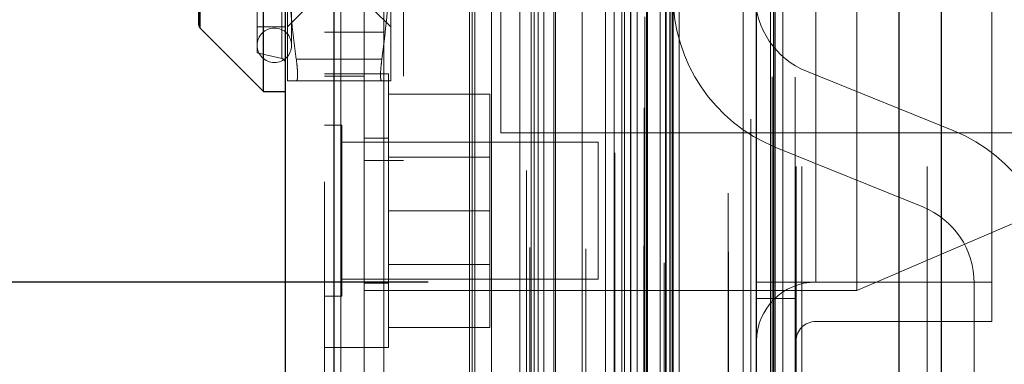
# Model space of a CAD drawing. Header units: inches. Extents: x 0.2 to 10.8, y 0.2 to 8.2.
# Tile 73 of 112: x 5.9717 to 6.1216, y 3.2396 to 3.2921. Entities that reach past the tile are written whole.
import ezdxf

# ---------------------------------------------------------------- set-up
doc = ezdxf.new("R2010")
doc.units = ezdxf.units.IN
doc.header["$MEASUREMENT"] = 0
doc.linetypes.add('HIDDEN', pattern=[0.07500000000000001, 0.05, -0.025])
doc.layers.add('DIMENSIONS', color=140, linetype='Continuous')
doc.styles.add('SLDTEXTSTYLE0', font='TXT', dxfattribs={"width": 0.7})
doc.dimstyles.new('SLDDIMSTYLE0', dxfattribs={"dimtxt": 0.0849609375, "dimasz": 0.13, "dimexe": 0, "dimexo": 0.0625, "dimgap": 0.021240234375, "dimtad": 0, "dimtih": 1, "dimtoh": 1, "dimlfac": 12, "dimrnd": 1e-09, "dimzin": 12, "dimdsep": 46, "dimtxsty": 'SLDTEXTSTYLE0', "dimsah": 1, "dimcen": 0.09, "dimadec": 0, "dimazin": 3, "dimtfac": 1, "dimtofl": 0, "dimtmove": 0, "dimatfit": 3, "dimfxl": 0, "dimfrac": 2, "dimtolj": 1, "dimtzin": 12, "dimarcsym": 0})
doc.dimstyles.new('SLDDIMSTYLE1', dxfattribs={"dimtxt": 0.0849609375, "dimasz": 0.13, "dimexe": 0, "dimexo": 0.0625, "dimgap": 0.021240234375, "dimtad": 0, "dimtih": 1, "dimtoh": 1, "dimlfac": 12, "dimrnd": 1e-09, "dimzin": 12, "dimdsep": 46, "dimtxsty": 'SLDTEXTSTYLE0', "dimsah": 1, "dimcen": 0.09, "dimadec": 0, "dimazin": 3, "dimtfac": 1, "dimtmove": 0, "dimatfit": 0, "dimfxl": 0, "dimfrac": 2, "dimtolj": 1, "dimtzin": 12, "dimarcsym": 0})

# ---------------------------------------------------------------- blocks, each defined once
blk = doc.blocks.new('_D_21')
at = {"layer": 'DIMENSIONS'}
for p, q in [((5.719720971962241, 3.367495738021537), (5.719720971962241, 3.617495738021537)), ((6.064457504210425, 3.367495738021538), (5.59472097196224, 3.367495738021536)), ((6.059827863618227, 3.163745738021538), (5.59472097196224, 3.163745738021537)), ((5.719720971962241, 2.947263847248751), (5.719720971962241, 3.163745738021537)), ((5.196745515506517, 2.947263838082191), (5.168215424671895, 2.947263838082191)), ((5.168215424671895, 2.947263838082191), (5.168215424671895, 2.812232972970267)), ((5.449214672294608, 2.947263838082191), (5.47774476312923, 2.947263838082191)), ((5.47774476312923, 2.947263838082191), (5.47774476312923, 2.812232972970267)), ((5.602406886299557, 2.947263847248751), (5.719720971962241, 2.947263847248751)), ((5.168215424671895, 2.812232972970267), (5.196745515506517, 2.812232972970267)), ((5.47774476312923, 2.812232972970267), (5.449214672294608, 2.812232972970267))]:
    blk.add_line(p, q, dxfattribs=at)
for points in [[(5.719720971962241, 3.367495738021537), (5.73972097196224, 3.497495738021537), (5.699720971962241, 3.497495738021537)], [(5.719720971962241, 3.163745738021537), (5.699720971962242, 3.033745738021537), (5.739720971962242, 3.033745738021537)]]:
    blk.add_solid(points, dxfattribs=at)
at = {"layer": 'DIMENSIONS', "char_height": 0.08333333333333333, "attachment_point": 1, "style": 'SLDTEXTSTYLE0'}
for s, insert in [('2.45', (5.196745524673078, 3.073706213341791)), ('62.1', (5.196745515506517, 2.919655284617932))]:
    blk.add_mtext(s, dxfattribs=dict(at, insert=insert))
blk = doc.blocks.new('_D_23')
at = {"layer": 'DIMENSIONS'}
for p, q in [((6.033874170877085, 5.023079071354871), (5.121119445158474, 5.023079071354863)), ((5.246119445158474, 5.023079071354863), (5.246119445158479, 4.394525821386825)), ((5.084545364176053, 4.264394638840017), (5.05601527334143, 4.264394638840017)), ((5.05601527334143, 4.264394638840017), (5.05601527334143, 4.129363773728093)), ((5.407693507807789, 4.264394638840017), (5.436223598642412, 4.264394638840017)), ((5.436223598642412, 4.264394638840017), (5.436223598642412, 4.129363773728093)), ((5.05601527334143, 4.129363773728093), (5.084545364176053, 4.129363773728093)), ((5.436223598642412, 4.129363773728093), (5.407693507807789, 4.129363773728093)), ((5.246119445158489, 3.252162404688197), (5.246119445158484, 3.975312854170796)), ((6.033874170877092, 3.252162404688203), (5.121119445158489, 3.252162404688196))]:
    blk.add_line(p, q, dxfattribs=at)
for points in [[(5.246119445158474, 5.023079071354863), (5.226119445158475, 4.893079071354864), (5.266119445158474, 4.893079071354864)], [(5.246119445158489, 3.252162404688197), (5.266119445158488, 3.382162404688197), (5.226119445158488, 3.382162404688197)]]:
    blk.add_solid(points, dxfattribs=at)
at = {"layer": 'DIMENSIONS', "char_height": 0.08333333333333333, "attachment_point": 1, "style": 'SLDTEXTSTYLE0'}
for s, insert in [('21.25', (5.084545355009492, 4.390837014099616)), ('539.8', (5.084545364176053, 4.236786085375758)), ('OPENING', (4.98408239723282, 4.082735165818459))]:
    blk.add_mtext(s, dxfattribs=dict(at, insert=insert))

msp = doc.modelspace()

# ---------------------------------------------------------------- linework, layer by layer
at = {"color": 7, "linetype": 'Continuous', "lineweight": 25}
for p, q in [((6.11195014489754, 5.115575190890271), (6.11195014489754, 3.169745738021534)), ((6.10558618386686, 3.169745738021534), (6.10558618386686, 5.114394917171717)), ((6.083874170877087, 3.169745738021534), (6.083874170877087, 5.105162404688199)), ((6.086510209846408, 3.169745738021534), (6.086510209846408, 5.105421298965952)), ((6.071071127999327, 3.19585015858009), (6.071071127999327, 5.079458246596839)), ((6.019550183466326, 3.204934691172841), (6.019550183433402, 5.070373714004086)), ((6.012113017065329, 5.067428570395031), (6.012113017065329, 3.207879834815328)), ((6.008832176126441, 3.281142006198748), (6.008832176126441, 3.373005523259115)), ((5.998989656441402, 3.291256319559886), (5.998989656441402, 3.362891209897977)), ((5.999181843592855, 3.290792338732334), (5.999181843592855, 3.363355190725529)), ((5.999181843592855, 3.290792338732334), (6.008832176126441, 3.281142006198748)), ((6.008832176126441, 3.281142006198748), (6.012113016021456, 3.281142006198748))]:
    msp.add_line(p, q, dxfattribs=at)
at = {"color": 7, "linetype": 'HIDDEN', "lineweight": 18}
for p, q in [((6.11195014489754, 5.115575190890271), (6.11195014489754, 3.169745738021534)), ((6.111950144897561, 3.169745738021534), (6.111950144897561, 5.115575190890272)), ((6.111950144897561, 3.169745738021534), (6.111950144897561, 5.115575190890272)), ((6.105586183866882, 3.169745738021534), (6.105586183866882, 5.114394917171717)), ((6.10982882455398, 3.169745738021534), (6.10982882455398, 5.114394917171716)), ((6.109828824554, 3.169745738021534), (6.109828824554, 5.114394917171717)), ((6.08651020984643, 3.169745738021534), (6.086510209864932, 5.105421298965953)), ((6.089874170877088, 3.169745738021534), (6.089874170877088, 5.105162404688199)), ((6.090752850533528, 3.169745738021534), (6.090752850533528, 5.105421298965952)), ((6.090752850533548, 3.169745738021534), (6.090752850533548, 5.105421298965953)), ((6.086255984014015, 3.183379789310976), (6.086255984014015, 5.091928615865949)), ((6.066845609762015, 3.192516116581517), (6.066845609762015, 5.082792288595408)), ((6.066845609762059, 3.192516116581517), (6.066845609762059, 5.082792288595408)), ((6.066761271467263, 5.078698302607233), (6.066761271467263, 3.19661010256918)), ((6.067270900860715, 3.196520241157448), (6.067270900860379, 5.07878816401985)), ((6.072113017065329, 3.19585015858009), (6.072113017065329, 5.079458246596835)), ((6.064707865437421, 3.197584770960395), (6.064707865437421, 5.07772363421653)), ((6.083000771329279, 5.076974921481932), (6.083000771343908, 3.198338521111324)), ((6.083000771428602, 5.076973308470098), (6.083000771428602, 3.198346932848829)), ((6.065700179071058, 3.198839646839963), (6.065700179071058, 5.076506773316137)), ((6.071146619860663, 3.20133449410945), (6.071146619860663, 5.073973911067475)), ((6.07117343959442, 3.201544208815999), (6.07117343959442, 5.073764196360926)), ((6.050033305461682, 3.202148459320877), (6.050033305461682, 5.073159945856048)), ((6.051464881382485, 3.203072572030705), (6.051464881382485, 5.072231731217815)), ((6.070695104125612, 3.202298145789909), (6.070695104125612, 5.073010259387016)), ((6.070695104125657, 3.202298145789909), (6.070695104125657, 5.073010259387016)), ((6.062310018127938, 5.07181914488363), (6.062310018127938, 3.203497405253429)), ((6.019550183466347, 5.070373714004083), (6.019550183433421, 3.204934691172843)), ((6.020592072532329, 3.204934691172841), (6.020592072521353, 5.070373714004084)), ((6.020592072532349, 5.070373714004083), (6.020592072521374, 3.204934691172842)), ((6.04885288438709, 5.06912670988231), (6.04885288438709, 3.206177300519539)), ((6.064676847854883, 3.205131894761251), (6.064676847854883, 5.070176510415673)), ((6.050617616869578, 3.207450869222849), (6.050617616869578, 5.067857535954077)), ((6.018113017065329, 5.067428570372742), (6.018113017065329, 3.207879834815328)), ((6.040600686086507, 3.208753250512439), (6.040600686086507, 5.066555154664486)), ((6.040167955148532, 3.209483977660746), (6.040167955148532, 5.065824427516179)), ((6.079564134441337, 5.065672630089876), (6.079564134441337, 3.209611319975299)), ((6.041001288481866, 3.217201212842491), (6.041001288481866, 5.058107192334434)), ((6.04100128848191, 3.217201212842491), (6.04100128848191, 5.058107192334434)), ((6.043533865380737, 3.217201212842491), (6.043533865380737, 5.058107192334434)), ((6.049356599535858, 5.057443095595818), (6.049356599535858, 3.217865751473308)), ((6.049568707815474, 3.217201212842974), (6.049568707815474, 5.058107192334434)), ((6.05301372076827, 3.217201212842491), (6.05301372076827, 5.058107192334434)), ((6.057885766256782, 5.057205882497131), (6.057885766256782, 3.218101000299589)), ((6.06218433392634, 3.217201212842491), (6.06218433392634, 5.058107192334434)), ((6.063357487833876, 5.058107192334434), (6.063357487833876, 3.217201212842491)), ((6.06335748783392, 3.217201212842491), (6.06335748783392, 5.058107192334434)), ((6.063774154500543, 3.217617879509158), (6.063774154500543, 5.057690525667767)), ((6.06669082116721, 5.057690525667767), (6.06669082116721, 3.217617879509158)), ((6.067107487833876, 3.217201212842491), (6.067107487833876, 5.058107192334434)), ((6.067107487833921, 5.058107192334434), (6.067107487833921, 3.217201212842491)), ((6.069181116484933, 3.217201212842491), (6.069181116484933, 5.058107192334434)), ((6.069181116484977, 3.217201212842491), (6.069181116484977, 5.058107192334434)), ((6.070024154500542, 3.218034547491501), (6.070024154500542, 5.057273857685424)), ((6.070024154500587, 3.218034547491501), (6.070024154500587, 5.057273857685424)), ((6.047842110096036, 3.220567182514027), (6.047842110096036, 5.054741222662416)), ((6.069779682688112, 5.055112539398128), (6.069779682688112, 3.220195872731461)), ((6.053282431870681, 3.222605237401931), (6.053282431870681, 5.052710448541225)), ((6.057338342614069, 3.221496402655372), (6.057338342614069, 5.053812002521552)), ((6.057338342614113, 3.221496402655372), (6.057338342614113, 5.053812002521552)), ((6.060893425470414, 3.221742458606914), (6.060893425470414, 5.053554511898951)), ((6.070094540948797, 3.224114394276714), (6.070094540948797, 5.051194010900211)), ((6.07009454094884, 3.224114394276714), (6.07009454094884, 5.051194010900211)), ((6.070641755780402, 3.224887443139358), (6.070641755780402, 5.050420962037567)), ((6.070641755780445, 3.224887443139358), (6.070641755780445, 5.050420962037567)), ((6.085967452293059, 3.228199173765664), (6.085967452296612, 5.047074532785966)), ((6.08183364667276, 3.228977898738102), (6.08183364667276, 5.046330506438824)), ((6.092874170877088, 3.252162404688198), (6.092874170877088, 5.023079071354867)), ((6.092874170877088, 3.252162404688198), (6.092874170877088, 5.023079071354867)), ((6.092874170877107, 3.2521624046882), (6.092874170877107, 5.023079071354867)), ((6.092874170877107, 3.2521624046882), (6.092874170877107, 5.023079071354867)), ((6.024113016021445, 4.985112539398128), (6.024113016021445, 3.290195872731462)), ((6.027113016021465, 3.290195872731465), (6.027113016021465, 4.985112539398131)), ((6.027113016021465, 3.290195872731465), (6.027113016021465, 4.985112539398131)), ((6.027113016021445, 4.985112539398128), (6.027113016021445, 3.290195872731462)), ((6.027113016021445, 4.985112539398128), (6.027113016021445, 3.290195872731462)), ((6.119707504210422, 3.2521624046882), (6.119707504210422, 3.56945407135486)), ((6.030113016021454, 3.383490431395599), (6.030113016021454, 3.270657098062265)), ((6.011604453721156, 3.36793042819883), (6.011604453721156, 3.286217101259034)), ((6.044946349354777, 3.368598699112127), (6.044946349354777, 3.274848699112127)), ((6.007847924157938, 3.287047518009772), (6.007847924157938, 3.367100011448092)), ((6.013097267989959, 3.288195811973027), (6.013097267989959, 3.365951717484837)), ((5.999181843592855, 3.327073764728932), (5.999181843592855, 3.290792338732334)), ((6.099113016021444, 3.321723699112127), (6.099113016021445, 3.250890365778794)), ((6.028189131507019, 3.282782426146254), (6.028189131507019, 3.304928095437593)), ((6.012441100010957, 3.282782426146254), (6.012441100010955, 3.299489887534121)), ((6.012441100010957, 3.290984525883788), (6.015105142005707, 3.293648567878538)), ((6.025525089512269, 3.293648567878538), (6.028189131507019, 3.290984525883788)), ((6.007847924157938, 3.290984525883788), (6.012113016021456, 3.290984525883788)), ((6.027113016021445, 3.290195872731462), (6.018113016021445, 3.290195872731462)), ((6.024113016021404, 3.236265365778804), (6.024113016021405, 3.290195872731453)), ((6.027113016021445, 3.290195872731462), (6.027113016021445, 3.220195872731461)), ((6.007847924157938, 3.287047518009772), (6.011604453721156, 3.286180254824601)), ((6.013798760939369, 3.286063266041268), (6.026831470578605, 3.286063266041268)), ((6.01379876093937, 3.286063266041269), (6.026831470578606, 3.286063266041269)), ((6.113874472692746, 3.275181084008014), (6.09148163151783, 3.284237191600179)), ((6.013798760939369, 3.282782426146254), (6.026831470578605, 3.282782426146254)), ((6.024113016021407, 3.283848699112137), (6.018113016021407, 3.283848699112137)), ((6.018113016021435, 3.283515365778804), (6.024113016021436, 3.283515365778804)), ((6.027863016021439, 3.283848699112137), (6.02411301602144, 3.283848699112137)), ((6.027863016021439, 3.24218203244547), (6.027863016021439, 3.283848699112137)), ((6.027863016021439, 3.280765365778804), (6.043279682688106, 3.280765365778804)), ((6.043279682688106, 3.263015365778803), (6.043279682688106, 3.280765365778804)), ((6.020717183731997, 3.276036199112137), (6.018113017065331, 3.276036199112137)), ((6.020717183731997, 3.24999453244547), (6.020717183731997, 3.276036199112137)), ((6.027863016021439, 3.27405703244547), (6.02411301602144, 3.27405703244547)), ((6.044946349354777, 3.274848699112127), (6.128279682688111, 3.274848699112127)), ((6.059779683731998, 3.27343203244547), (6.020717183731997, 3.27343203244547)), ((6.059779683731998, 3.252598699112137), (6.059779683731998, 3.27343203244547)), ((6.086795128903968, 3.272648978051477), (6.109187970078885, 3.263592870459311)), ((6.024113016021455, 3.270657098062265), (6.030113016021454, 3.270657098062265)), ((6.043279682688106, 3.271177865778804), (6.027863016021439, 3.271177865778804)), ((6.027863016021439, 3.263015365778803), (6.043279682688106, 3.263015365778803)), ((6.043279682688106, 3.245265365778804), (6.043279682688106, 3.263015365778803)), ((6.099113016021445, 3.250890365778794), (6.128279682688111, 3.263390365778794)), ((6.027863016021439, 3.254852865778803), (6.043279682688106, 3.254852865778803)), ((6.020717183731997, 3.252598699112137), (6.059779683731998, 3.252598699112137)), ((6.02411301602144, 3.251973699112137), (6.027863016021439, 3.251973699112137)), ((6.083874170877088, 3.2521624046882), (6.089874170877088, 3.2521624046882)), ((6.089874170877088, 3.2521624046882), (6.092874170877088, 3.252162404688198)), ((6.119707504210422, 3.2521624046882), (6.092874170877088, 3.252162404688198)), ((6.117001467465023, 3.252004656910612), (6.117001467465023, 3.203742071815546)), ((6.119707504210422, 3.2461624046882), (6.119707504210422, 3.2521624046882)), ((6.018113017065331, 3.24999453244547), (6.020717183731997, 3.24999453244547)), ((6.024113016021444, 3.250890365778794), (6.099113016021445, 3.250890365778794)), ((6.089874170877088, 3.249662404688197), (6.083874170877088, 3.249662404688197)), ((6.027863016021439, 3.245265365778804), (6.043279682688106, 3.245265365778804)), ((6.119707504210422, 3.2461624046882), (6.092874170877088, 3.2461624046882)), ((6.018113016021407, 3.24218203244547), (6.024113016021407, 3.24218203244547)), ((6.02411301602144, 3.24218203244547), (6.027863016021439, 3.24218203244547))]:
    msp.add_line(p, q, dxfattribs=at)
at = {"color": 7, "linetype": 'HIDDEN', "lineweight": 18, "flags": 128}
for points in [[(6.089763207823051, 3.183319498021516), (6.089763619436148, 4.130100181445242), (6.089763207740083, 5.091984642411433)], [(6.087863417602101, 3.201365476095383), (6.08786354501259, 4.122540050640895), (6.087863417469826, 5.073944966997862)], [(6.087863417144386, 3.201376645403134), (6.087863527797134, 4.099038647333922), (6.08786341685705, 5.073920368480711)], [(6.079564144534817, 5.065696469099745), (6.079564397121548, 4.097979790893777), (6.079564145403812, 3.209612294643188)], [(6.086692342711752, 3.216820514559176), (6.086693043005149, 4.157485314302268), (6.086692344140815, 5.058487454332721)], [(6.086692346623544, 3.216837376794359), (6.086693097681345, 4.122540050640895), (6.086692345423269, 5.058488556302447)], [(6.079576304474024, 5.056785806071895), (6.079576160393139, 4.145205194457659), (6.079576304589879, 3.218524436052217)]]:
    msp.add_lwpolyline(points, dxfattribs=at)
at = {"color": 7, "linetype": 'HIDDEN', "lineweight": 18}
for centre, radius, start, end in [((6.09616813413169, 3.29582540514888), 0.02500000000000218, 180, 247.9806186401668), ((6.09616813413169, 3.29582540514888), 0.01250000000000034, 180, 247.9806186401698), ((6.010472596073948, 3.288195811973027), 0.002624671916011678, 0, 180), ((6.010472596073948, 3.288195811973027), 0.002624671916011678, 180, 0), ((6.011456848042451, 3.28554090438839), 0.0006561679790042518, 3.877732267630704e-11, 76.9999999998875), ((6.104501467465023, 3.252004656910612), 0.02500000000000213, 0, 67.9806186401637), ((6.104501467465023, 3.252004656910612), 0.01250000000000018, 0, 67.98061864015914), ((6.092874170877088, 3.2431624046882), 0.008999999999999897, 90, 180), ((6.092874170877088, 3.2431624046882), 0.003000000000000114, 90, 180)]:
    msp.add_arc(centre, radius, start, end, dxfattribs=at)
at = {"color": 7, "linetype": 'Continuous', "lineweight": 25}
msp.add_arc((5.99964582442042, 3.291256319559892), 0.0006561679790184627, 180.0000000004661, 224.9999999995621, dxfattribs=at)
at = {"color": 7, "linetype": 'HIDDEN', "lineweight": 18}
for points in [[(6.026831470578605, 3.286063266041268), (6.027687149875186, 3.292329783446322), (6.028189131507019, 3.298615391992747), (6.028189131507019, 3.304928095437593)], [(6.013798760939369, 3.286063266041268), (6.013200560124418, 3.290444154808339), (6.012770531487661, 3.294836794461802), (6.012570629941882, 3.299245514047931)], [(6.013798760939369, 3.282782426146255), (6.012943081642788, 3.282782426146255), (6.012441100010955, 3.282782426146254), (6.012441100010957, 3.282782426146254)], [(6.028189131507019, 3.282782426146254), (6.028189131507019, 3.282782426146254), (6.027687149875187, 3.282782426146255), (6.026831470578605, 3.282782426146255)]]:
    msp.add_open_spline(points, degree=3, dxfattribs=at)
for points, knots in [([(6.013798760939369, 3.286063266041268), (6.013866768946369, 3.285565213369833), (6.01391776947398, 3.285113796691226), (6.013987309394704, 3.284303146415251), (6.014005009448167, 3.283948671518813), (6.014005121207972, 3.28337713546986), (6.013987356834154, 3.283153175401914), (6.013918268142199, 3.282858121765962), (6.013866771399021, 3.282782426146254), (6.013798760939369, 3.282782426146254)], [0, 0, 0, 0, 0.25, 0.25, 0.5, 0.5, 0.75, 0.75, 1, 1, 1, 1]), ([(6.026831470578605, 3.282782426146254), (6.026763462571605, 3.282782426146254), (6.026712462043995, 3.282856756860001), (6.02664292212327, 3.28315221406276), (6.026625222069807, 3.283374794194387), (6.026625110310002, 3.283945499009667), (6.02664287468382, 3.284301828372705), (6.026711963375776, 3.285108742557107), (6.026763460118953, 3.285565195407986), (6.026831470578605, 3.286063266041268)], [0, 0, 0, 0, 0.2500000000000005, 0.2500000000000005, 0.500000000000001, 0.500000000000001, 0.7500000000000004, 0.7500000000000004, 1, 1, 1, 1])]:
    msp.add_open_spline(points, degree=3, knots=knots, dxfattribs=at)

# ---------------------------------------------------------------- dimensions: what is measured, and where the dimension line sits
at = {"layer": 'DIMENSIONS'}
dim = msp.add_linear_dim(base=(5.246119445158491, 3.252162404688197), p1=(6.083874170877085, 5.023079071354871), p2=(6.083874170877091, 3.252162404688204), angle=90.0000000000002, text='<>\\POPENING', dimstyle='SLDDIMSTYLE0', dxfattribs=at)
dim.commit()
dim.dimension.update_dxf_attribs({"geometry": '_D_23', "text_midpoint": (5.246119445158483, 4.18491933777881), "dimtype": 160})
dim = msp.add_linear_dim(base=(5.719720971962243, 3.163745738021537), p1=(6.114457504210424, 3.367495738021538), p2=(6.109827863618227, 3.163745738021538), angle=90.0000000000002, dimstyle='SLDDIMSTYLE1', dxfattribs=at)
dim.commit()
dim.dimension.update_dxf_attribs({"geometry": '_D_21', "text_midpoint": (5.719720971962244, 2.947263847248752), "dimtype": 160})

doc.saveas('drawing.dxf')
